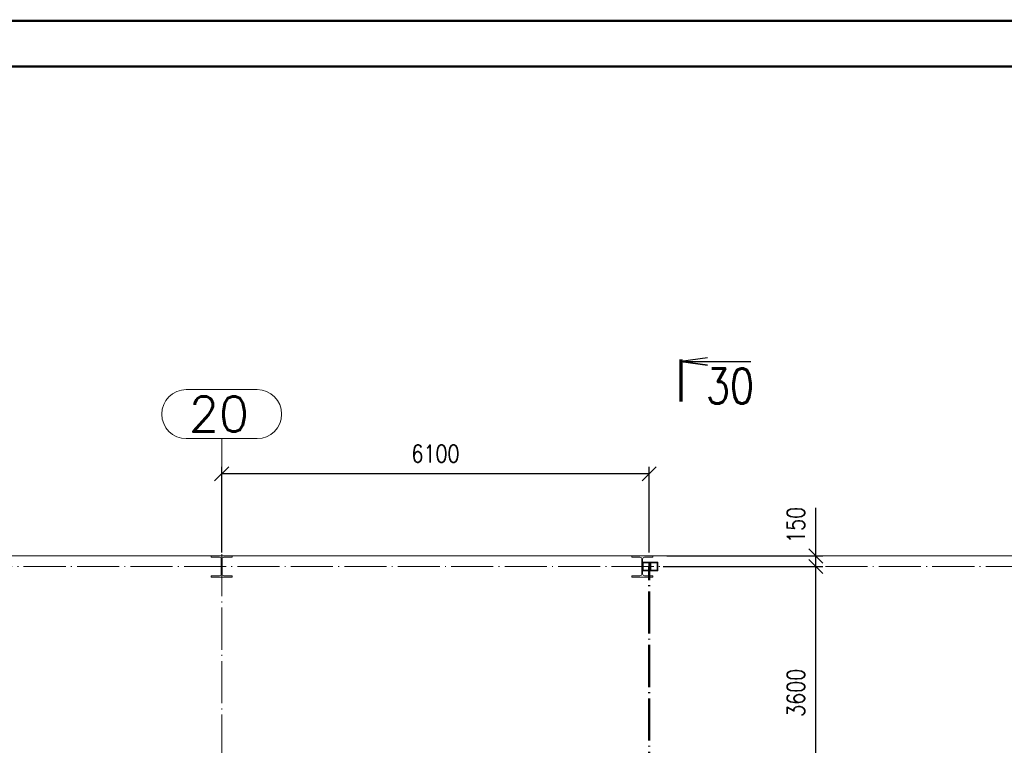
# Paper-space layout 'Layout1' of a CAD drawing. Extents: x -2 to 1380, y -36 to 422.
# Tile 11 of 65: x 151 to 291, y 317 to 420. Entities that reach past the tile are written whole.
import ezdxf
from ezdxf.enums import TextEntityAlignment as Align

# ---------------------------------------------------------------- set-up
doc = ezdxf.new("R2010")
doc.units = 0
for name, pattern in [('ACAD_ISO02W100', [15, 12, -3]), ('ACAD_ISO04W100', [30.5, 24, -3, 0.5, -3]), ('HP_01_CER_B', [8, 5, -1, 1, -1])]:
    doc.linetypes.add(name, pattern=pattern)
doc.layers.get('0').update_dxf_attribs({"linetype": 'CONTINUOUS'})
doc.layers.get('DEFPOINTS').update_dxf_attribs({"color": 132, "linetype": 'CONTINUOUS'})
doc.layers.add('RAMECEK_HP', color=251, linetype='CONTINUOUS')
for name, color, linetype, lineweight in [('SS_1.ET-HALA_TaO-PODLAHA', 9, 'CONTINUOUS', 13), ('SS_1.ET-HALA_TaO-PRISTAVBA-SLOUP', 9, 'CONTINUOUS', 13), ('SS_1.ET-HALA_TaO-PRISTAVBA-ZTUZENI_SVISLE', 9, 'CONTINUOUS', 13), ('SS_1.ET-HALA_TaO-RASTR', 7, 'HP_01_CER_B', 13), ('SS_2.ET-HALA_TaO-PRISTAVBA-VNITRNI_KCE', 190, 'CONTINUOUS', 50), ('SS_KOTY', 3, 'CONTINUOUS', 25), ('SS_PLNA_025', 7, 'CONTINUOUS', 25), ('SS_REZ', 6, 'CONTINUOUS', 70), ('SS_TEXT7', 6, 'CONTINUOUS', 70)]:
    doc.layers.add(name, color=color, linetype=linetype, lineweight=lineweight)
doc.styles.add('ROMANS', font='romans.shx', dxfattribs={"width": 0.8})
doc.styles.add('romans.shx', font='romans.shx', dxfattribs={"height": 5})
doc.dimstyles.new('A-1_(2.5)_100AS', dxfattribs={"dimtxt": 2.5, "dimasz": 2, "dimexe": 1, "dimexo": 2, "dimgap": 0, "dimtad": 0, "dimdec": 1, "dimlfac": 100, "dimrnd": 1, "dimtxsty": 'ROMANS', "dimblk1": 'OBLIQUE', "dimblk2": 'OBLIQUE', "dimsah": 1, "dimcen": 2, "dimclrd": 256, "dimclre": 256, "dimclrt": 256, "dimadec": 1, "dimazin": 2, "dimtfac": 0.714286, "dimtdec": 1, "dimtmove": 0, "dimatfit": 3, "dimldrblk": 'OPEN', "dimfxl": 1, "dimtvp": 1.142857, "dimtfill": 1, "dimtolj": 1, "dimlwd": -1, "dimlwe": -1, "dimarcsym": 0})

# ---------------------------------------------------------------- blocks, each defined once
blk = doc.blocks.new('*U6')
at = {"layer": 'RAMECEK_HP', "lineweight": 35, "const_width": 0.35}
for points in [[(0, 420), (0, 0), (1188, 0), (1188, 420)], [(6.5, 413.5), (6.5, 6.5), (1181.5, 6.5), (1181.5, 413.5)]]:
    blk.add_lwpolyline(points, close=True, dxfattribs=at)
at = {"layer": 'DEFPOINTS', "style": 'ROMANS', "width": 0.8}
blk.add_attdef('TISK', text='', height=10, dxfattribs=at).set_placement((1188, -33), align=Align.RIGHT)
blk = doc.blocks.new('_Oblique')
at = {"color": 0, "linetype": 'ByBlock', "lineweight": -2}
blk.add_line((-0.5, -0.5), (0.5, 0.5), dxfattribs=at)
blk = doc.blocks.new('*D44')
at = {"layer": 'DEFPOINTS', "color": 0, "transparency": 16777216}
for p in [(240.48, 342.23), (264.25, 342.23), (240.48, 306.23)]:
    blk.add_point(p, dxfattribs=at)
at = {"layer": 'SS_KOTY', "transparency": 16777216}
for p, q in [((242.48, 342.23), (265.25, 342.23)), ((264.25, 306.23), (264.25, 342.23)), ((242.48, 306.23), (265.25, 306.23))]:
    blk.add_line(p, q, dxfattribs=at)
at = {"layer": 'SS_KOTY', "transparency": 16777216, "xscale": 2, "yscale": 2, "zscale": 2}
for p, rotation in [((264.25, 342.23), 90), ((264.25, 306.23), 270)]:
    blk.add_blockref('_Oblique', p, dxfattribs=dict(at, rotation=rotation))
at = {"layer": 'SS_KOTY', "transparency": 16777216, "insert": (261.4, 324.23), "char_height": 2.5, "attachment_point": 5, "rotation": 90, "style": 'ROMANS', "bg_fill": 3, "box_fill_scale": 1.1, "bg_fill_color": 256, "bg_fill_true_color": 13158600, "bg_fill_transparency": 0}
blk.add_mtext('\\A1;3600', dxfattribs=at)
blk = doc.blocks.new('_OPEN')
at = {"color": 0, "linetype": 'ByBlock'}
for p, q in [((-1, 0.167), (0, 0)), ((0, 0), (-1, -0.167)), ((0, 0), (-1, 0))]:
    blk.add_line(p, q, dxfattribs=at)
blk = doc.blocks.new('*D45')
at = {"layer": 'DEFPOINTS', "color": 0, "transparency": 16777216}
for p in [(240.98, 343.73, 5), (264.25, 343.73), (240.48, 342.23)]:
    blk.add_point(p, dxfattribs=at)
at = {"layer": 'SS_KOTY', "transparency": 16777216}
for p, q in [((264.25, 343.73), (264.25, 350.59)), ((242.98, 343.73), (265.25, 343.73)), ((264.25, 342.23), (264.25, 343.73)), ((242.48, 342.23), (265.25, 342.23))]:
    blk.add_line(p, q, dxfattribs=at)
at = {"layer": 'SS_KOTY', "transparency": 16777216, "xscale": 2, "yscale": 2, "zscale": 2}
for p, rotation in [((264.25, 343.73), 90), ((264.25, 342.23), 270)]:
    blk.add_blockref('_Oblique', p, dxfattribs=dict(at, rotation=rotation))
at = {"layer": 'SS_KOTY', "transparency": 16777216, "insert": (261.4, 348.16), "char_height": 2.5, "attachment_point": 5, "rotation": 90, "style": 'ROMANS', "bg_fill": 3, "box_fill_scale": 1.1, "bg_fill_color": 256, "bg_fill_true_color": 13158600, "bg_fill_transparency": 0}
blk.add_mtext('\\A1;150', dxfattribs=at)
blk = doc.blocks.new('*D46')
at = {"layer": 'DEFPOINTS', "color": 0, "transparency": 16777216}
for p in [(179.48, 355.46), (179.48, 342.23), (240.48, 342.23)]:
    blk.add_point(p, dxfattribs=at)
at = {"layer": 'SS_KOTY', "transparency": 16777216}
for p, q in [((179.48, 344.23), (179.48, 356.46)), ((240.48, 355.46), (179.48, 355.46)), ((240.48, 344.23), (240.48, 356.46))]:
    blk.add_line(p, q, dxfattribs=at)
at = {"layer": 'SS_KOTY', "transparency": 16777216, "xscale": 2, "yscale": 2, "zscale": 2, "rotation": 180}
blk.add_blockref('_Oblique', (179.48, 355.46), dxfattribs=at)
at = {"layer": 'SS_KOTY', "transparency": 16777216, "xscale": 2, "yscale": 2, "zscale": 2}
blk.add_blockref('_Oblique', (240.48, 355.46), dxfattribs=at)
at = {"layer": 'SS_KOTY', "transparency": 16777216, "insert": (209.98, 358.31), "char_height": 2.5, "attachment_point": 5, "style": 'ROMANS', "bg_fill": 3, "box_fill_scale": 1.1, "bg_fill_color": 256, "bg_fill_true_color": 13158600, "bg_fill_transparency": 0}
blk.add_mtext('\\A1;6100', dxfattribs=at)
blk = doc.blocks.new('*U104')
at = {"layer": 'SS_PLNA_025'}
blk.add_lwpolyline([(3.78, 6.25), (0, 5.72), (3.78, 5.2), (0, 5.72), (10, 5.72)], dxfattribs=at)
at = {"layer": 'SS_REZ'}
blk.add_line((0, 5.99), (0, 0), dxfattribs=at)
at = {"layer": 'SS_TEXT7', "style": 'ROMANS', "width": 0.8}
blk.add_attdef('REZs', text='', height=5, dxfattribs=at).set_placement((7, -0.28), align=Align.CENTER)

psp = doc.layouts.get("Layout1")

# ---------------------------------------------------------------- linework, layer by layer
at = {"layer": 'SS_1.ET-HALA_TaO-PRISTAVBA-SLOUP', "color": 5, "linetype": 'Continuous', "ltscale": 0.25}
for p, q in [((179.1569, 340.9203), (177.9819, 340.9203)), ((177.9819, 340.9203), (177.9819, 340.7303)), ((177.9819, 340.7303), (180.9819, 340.7303)), ((180.9819, 340.9203), (179.8069, 340.9203)), ((180.9819, 340.7303), (180.9819, 340.9203)), ((239.1569, 340.9203), (237.9819, 340.9203)), ((237.9819, 340.9203), (237.9819, 340.7303))]:
    psp.add_line(p, q, dxfattribs=at)
at = {"layer": 'SS_1.ET-HALA_TaO-PRISTAVBA-SLOUP', "color": 5, "linetype": 'Continuous', "ltscale": 0.25, "extrusion": (0, 0, -1)}
for centre, start, end in [((-179.1569, 341.1903), 180, 270), ((-179.8069, 341.1903), 270, 0), ((-239.1569, 341.1903), 180, 270)]:
    psp.add_arc(centre, 0.27, start, end, dxfattribs=at)
at = {"layer": 'SS_1.ET-HALA_TaO-RASTR', "linetype": 'Continuous', "ltscale": 0.25}
psp.add_line((184.5295, 367.4574), (174.4343, 367.4574), dxfattribs=at)
psp.add_arc((174.4343, 363.9574), 3.5, 90, 270, dxfattribs=at)
at = {"layer": 'SS_2.ET-HALA_TaO-PRISTAVBA-VNITRNI_KCE', "color": 7, "linetype": 'ACAD_ISO04W100', "ltscale": 0.25}
psp.add_line((240.4819, 271.6803), (240.4819, 342.2303), dxfattribs=at)

# ---------------------------------------------------------------- block references
at = {"layer": 'RAMECEK_HP'}
psp.add_blockref('*U6', (0, 0), dxfattribs=at)
at = {"layer": 'SS_REZ'}
psp.add_blockref('*U104', (244.9882, 365.745), dxfattribs=at).add_auto_attribs({'REZs': '30'})

# ---------------------------------------------------------------- texts
at = {"layer": 'SS_1.ET-HALA_TaO-RASTR', "color": 7, "style": 'romans.shx'}
psp.add_text('20', height=5, dxfattribs=at).set_placement((174.8002, 361.4574))

# ---------------------------------------------------------------- next in the draw order: dimensions: what is measured, and where the dimension line sits
at = {"layer": 'SS_KOTY'}
dim = psp.add_linear_dim(base=(264.2524, 342.2303), p1=(240.4819, 306.2303), p2=(240.4819, 342.2303), angle=90, dimstyle='A-1_(2.5)_100AS', override={"dimtmove": 1}, dxfattribs=at)
dim.commit()
dim.dimension.update_dxf_attribs({"geometry": '*D44', "text_midpoint": (261.3953, 324.2303)})

# ---------------------------------------------------------------- next in the draw order: dimensions: what is measured, and where the dimension line sits
dim = psp.add_linear_dim(base=(264.2524, 343.7303), p1=(240.4819, 342.2303), p2=(240.9819, 343.7303, 5), angle=90, dimstyle='A-1_(2.5)_100AS', override={"dimtmove": 0}, dxfattribs=at)
dim.commit()
dim.dimension.update_dxf_attribs({"geometry": '*D45', "text_midpoint": (261.3953, 348.1588)})

# ---------------------------------------------------------------- next in the draw order: linework, layer by layer
at = {"layer": 'SS_1.ET-HALA_TaO-PRISTAVBA-SLOUP', "color": 5, "linetype": 'Continuous', "ltscale": 0.25}
for p, q in [((237.9819, 340.7303), (240.9819, 340.7303)), ((240.9819, 340.9203), (239.8069, 340.9203)), ((240.9819, 340.9203), (240.9819, 340.7303))]:
    psp.add_line(p, q, dxfattribs=at)
at = {"layer": 'SS_1.ET-HALA_TaO-PRISTAVBA-SLOUP', "color": 5, "linetype": 'Continuous', "ltscale": 0.25, "extrusion": (0, 0, -1)}
psp.add_arc((-239.8069, 341.1903), 0.27, 270, 0, dxfattribs=at)

# ---------------------------------------------------------------- next in the draw order: dimensions: what is measured, and where the dimension line sits
at = {"layer": 'SS_KOTY'}
dim = psp.add_linear_dim(base=(179.4819, 355.4574), p1=(240.4819, 342.2303), p2=(179.4819, 342.2303), dimstyle='A-1_(2.5)_100AS', dxfattribs=at)
dim.commit()
dim.dimension.update_dxf_attribs({"geometry": '*D46', "text_midpoint": (209.9819, 358.3145)})

# ---------------------------------------------------------------- next in the draw order: linework, layer by layer
at = {"layer": 'SS_1.ET-HALA_TaO-PODLAHA', "ltscale": 0.25}
for p, q in [((120.9819, 343.7303), (177.9819, 343.7303)), ((180.9819, 343.7303), (237.9819, 343.7303)), ((240.9819, 343.7303), (297.9819, 343.7303))]:
    psp.add_line(p, q, dxfattribs=at)
at = {"layer": 'SS_1.ET-HALA_TaO-PRISTAVBA-SLOUP', "color": 5, "linetype": 'Continuous', "ltscale": 0.25}
for p, q in [((177.9819, 343.7303), (180.9819, 343.7303)), ((177.9819, 343.7303), (177.9819, 343.5403)), ((179.1569, 343.5403), (177.9819, 343.5403)), ((179.4269, 343.2703), (179.4269, 341.1903)), ((179.5369, 341.1903), (179.5369, 343.2703)), ((180.9819, 343.5403), (179.8069, 343.5403)), ((180.9819, 343.5403), (180.9819, 343.7303)), ((237.9819, 343.7303), (240.9819, 343.7303)), ((237.9819, 343.7303), (237.9819, 343.5403)), ((239.1569, 343.5403), (237.9819, 343.5403)), ((239.4269, 343.2703), (239.4269, 341.1903)), ((239.5369, 341.1903), (239.5369, 343.2703)), ((240.9819, 343.5403), (239.8069, 343.5403)), ((240.9819, 343.7303), (240.9819, 343.5403))]:
    psp.add_line(p, q, dxfattribs=at)
at = {"layer": 'SS_1.ET-HALA_TaO-PRISTAVBA-SLOUP', "color": 5, "linetype": 'Continuous', "ltscale": 0.25, "extrusion": (0, 0, -1)}
for centre, start, end in [((-179.1569, 343.2703), 90, 180), ((-179.8069, 343.2703), 0, 90), ((-239.1569, 343.2703), 90, 180), ((-239.8069, 343.2703), 0, 90)]:
    psp.add_arc(centre, 0.27, start, end, dxfattribs=at)
at = {"layer": 'SS_1.ET-HALA_TaO-PRISTAVBA-ZTUZENI_SVISLE', "color": 5, "linetype": 'Continuous', "ltscale": 0.25}
for p, q in [((240.4397, 342.8303), (239.5369, 342.8303)), ((241.6987, 342.8303), (240.4397, 342.8303)), ((240.4397, 341.6303), (240.4397, 342.8303)), ((240.5236, 342.7503), (241.6148, 342.7503)), ((240.5236, 341.7103), (240.5236, 342.7503)), ((240.6044, 342.7503), (240.6044, 341.7103)), ((241.6148, 341.7103), (241.6148, 342.7503)), ((241.6987, 341.6303), (241.6987, 342.8303)), ((239.5369, 341.6303), (240.4397, 341.6303)), ((240.4397, 341.6303), (241.6987, 341.6303)), ((241.6148, 341.7103), (240.5236, 341.7103))]:
    psp.add_line(p, q, dxfattribs=at)
at = {"layer": 'SS_1.ET-HALA_TaO-PRISTAVBA-ZTUZENI_SVISLE', "color": 9, "linetype": 'ACAD_ISO02W100', "ltscale": 0.25}
for p, q in [((239.6131, 342.7503), (240.5236, 342.7503)), ((239.6131, 342.7503), (239.6131, 341.7103)), ((240.6806, 342.8303), (240.6806, 341.6303)), ((240.5236, 341.7103), (239.6131, 341.7103))]:
    psp.add_line(p, q, dxfattribs=at)
at = {"layer": 'SS_1.ET-HALA_TaO-PRISTAVBA-ZTUZENI_SVISLE', "color": 9, "linetype": 'ACAD_ISO04W100', "ltscale": 0.25}
psp.add_line((241.0692, 342.2303), (239.4819, 342.2303), dxfattribs=at)
at = {"layer": 'SS_1.ET-HALA_TaO-RASTR', "linetype": 'Continuous', "ltscale": 0.25}
psp.add_line((174.4343, 360.4574), (184.5295, 360.4574), dxfattribs=at)
at = {"layer": 'SS_1.ET-HALA_TaO-RASTR', "linetype": 'ACAD_ISO04W100', "ltscale": 0.25}
for p, q in [((179.4819, 355.4574), (179.4819, 360.4574)), ((179.4819, 223.6209), (179.4819, 355.4584)), ((179.4819, 355.4584), (179.4819, 355.4574)), ((44.4819, 342.2303), (906.9668, 342.2303))]:
    psp.add_line(p, q, dxfattribs=at)
at = {"layer": 'SS_1.ET-HALA_TaO-RASTR', "linetype": 'Continuous', "ltscale": 0.25}
psp.add_arc((184.5295, 363.9574), 3.5, 270, 90, dxfattribs=at)

doc.saveas('drawing.dxf')
